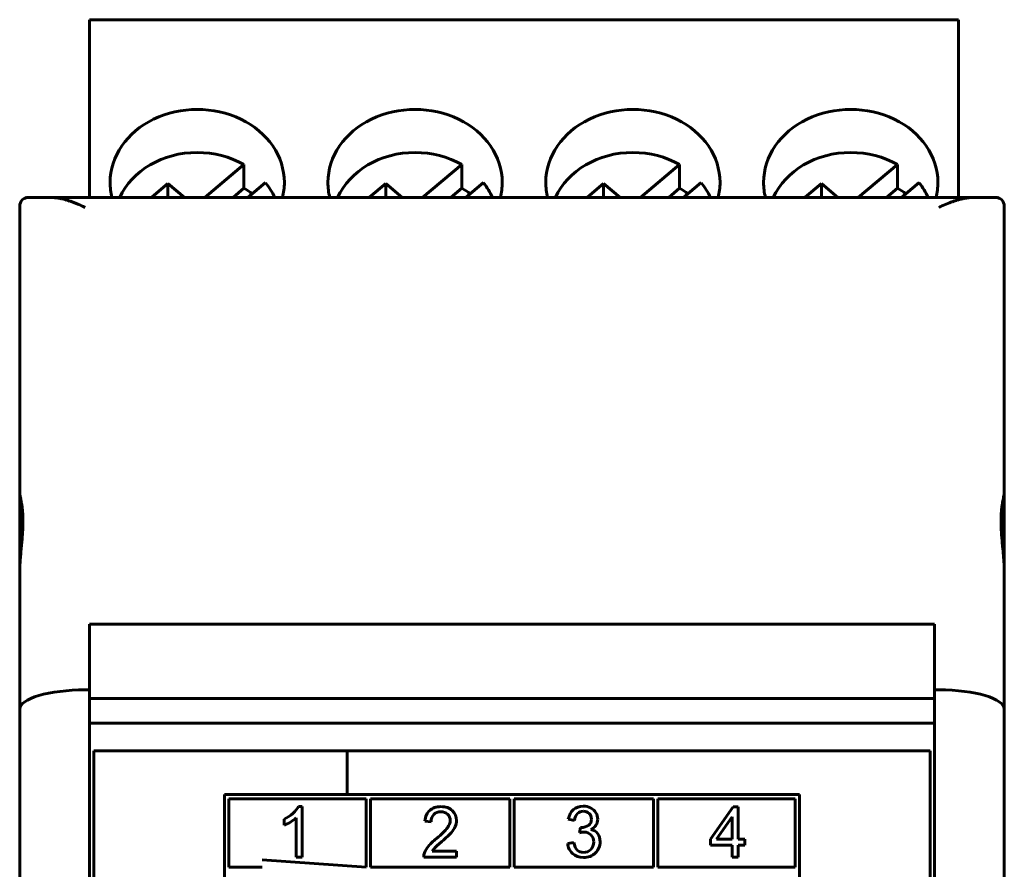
# Model space of a CAD drawing. Header units: millimetres. Extents: x -13 to 16, y -56 to 52.
# Tile 9 of 9: x -7 to 16, y 32 to 52. Entities that reach past the tile are written whole.
import ezdxf

# ---------------------------------------------------------------- set-up
doc = ezdxf.new("R2010")
doc.units = ezdxf.units.MM
doc.linetypes.add('K5LT_BASIC', pattern=[0])

msp = doc.modelspace()

# ---------------------------------------------------------------- linework, layer by layer
at = {"color": 150, "linetype": 'K5LT_BASIC', "lineweight": 60, "true_color": 0x0080ff}
for p, q in [((-5.216, 51.872), (-5.216, 51.963)), ((-5.216, 51.963), (14.734, 51.963)), ((-5.216, 51.872), (-5.216, 47.884)), ((14.734, 51.872), (14.734, 51.963)), ((14.734, 51.872), (14.734, 47.884)), ((-1.669, 48.638), (-2.569, 47.884)), ((-1.669, 48.094), (-1.669, 48.638)), ((3.331, 48.638), (2.431, 47.884)), ((3.331, 48.094), (3.331, 48.638)), ((8.331, 48.638), (7.431, 47.884)), ((8.331, 48.094), (8.331, 48.638)), ((13.331, 48.638), (12.431, 47.884)), ((13.331, 48.094), (13.331, 48.638)), ((-3.413, 48.201), (-3.786, 47.889)), ((-3.035, 47.884), (-3.413, 48.201)), ((-3.413, 48.201), (-3.413, 47.884)), ((-1.579, 47.884), (-1.174, 48.223)), ((1.587, 48.201), (1.214, 47.889)), ((1.587, 48.201), (1.587, 47.884)), ((1.965, 47.884), (1.587, 48.201)), ((3.421, 47.884), (3.826, 48.223)), ((6.587, 48.201), (6.214, 47.889)), ((6.965, 47.884), (6.587, 48.201)), ((6.587, 48.201), (6.587, 47.884)), ((8.421, 47.884), (8.826, 48.223)), ((11.587, 48.201), (11.214, 47.889)), ((11.965, 47.884), (11.587, 48.201)), ((11.587, 48.201), (11.587, 47.884)), ((13.421, 47.884), (13.826, 48.223)), ((-1.919, 47.884), (-1.669, 48.094)), ((3.081, 47.884), (3.331, 48.094)), ((8.081, 47.884), (8.331, 48.094)), ((13.081, 47.884), (13.331, 48.094)), ((-6.616, 47.884), (-6.111, 47.884)), ((-5.566, 47.884), (-6.111, 47.884)), ((14.534, 47.884), (-5.566, 47.884)), ((-5.216, 47.884), (-5.566, 47.884)), ((-3.78, 47.884), (-3.786, 47.889)), ((1.22, 47.884), (1.214, 47.889)), ((6.22, 47.884), (6.214, 47.889)), ((11.22, 47.884), (11.214, 47.889)), ((15.078, 47.884), (14.534, 47.884)), ((15.078, 47.884), (15.584, 47.884)), ((-6.816, 47.684), (-6.816, 41.109)), ((15.784, 47.684), (15.784, 41.109)), ((-6.816, 41.109), (-6.816, 39.283)), ((15.784, 41.109), (15.784, 39.283)), ((-6.816, 39.283), (-6.816, 36.139)), ((15.784, 39.283), (15.784, 36.139)), ((-5.216, 36.584), (-5.216, 38.094)), ((14.184, 38.094), (-5.216, 38.094)), ((14.184, 38.094), (14.184, 36.584)), ((-5.216, 36.584), (-5.316, 36.584)), ((-5.216, 31.704), (-5.216, 36.584)), ((14.284, 36.584), (14.184, 36.584)), ((14.184, 36.584), (14.184, 31.704)), ((-5.216, 36.382), (14.184, 36.382)), ((-6.816, 36.139), (-6.816, 29.784)), ((15.784, 36.139), (15.784, 29.784)), ((14.184, 35.817), (-5.216, 35.817)), ((-5.116, 35.184), (-5.116, 12.784)), ((-5.116, 35.184), (14.084, 35.184)), ((0.698, 34.184), (0.698, 35.184)), ((14.084, 12.784), (14.084, 35.184)), ((-2.116, 34.184), (-2.116, 29.03)), ((11.084, 34.184), (-2.116, 34.184)), ((11.084, 29.03), (11.084, 34.184)), ((-2.016, 34.084), (-2.016, 32.516)), ((1.134, 34.084), (-2.016, 34.084)), ((-0.329, 33.904), (-0.419, 33.904)), ((-0.329, 32.745), (-0.329, 33.904)), ((1.134, 32.516), (1.134, 34.084)), ((4.434, 34.084), (1.234, 34.084)), ((1.234, 34.084), (1.234, 32.516)), ((4.434, 32.516), (4.434, 34.084)), ((7.734, 34.084), (4.534, 34.084)), ((4.534, 34.084), (4.534, 32.516)), ((7.734, 32.516), (7.734, 34.084)), ((7.834, 34.084), (7.834, 32.516)), ((10.984, 34.084), (7.834, 34.084)), ((9.559, 33.902), (9.04, 33.154)), ((9.674, 33.902), (9.559, 33.902)), ((9.674, 33.154), (9.674, 33.902)), ((10.984, 32.516), (10.984, 34.084)), ((-0.748, 33.615), (-0.748, 33.478)), ((-0.469, 33.649), (-0.469, 32.745)), ((2.485, 33.571), (2.628, 33.556)), ((5.776, 33.614), (5.916, 33.588)), ((9.534, 33.673), (9.178, 33.154)), ((9.534, 33.154), (9.534, 33.673)), ((6.053, 33.427), (6.037, 33.303)), ((5.901, 33.08), (5.762, 33.061)), ((9.04, 33.154), (9.04, 33.023)), ((9.04, 33.023), (9.534, 33.023)), ((9.178, 33.154), (9.534, 33.154)), ((9.534, 33.023), (9.534, 32.748)), ((9.828, 33.154), (9.674, 33.154)), ((9.674, 32.748), (9.674, 33.023)), ((9.674, 33.023), (9.828, 33.023)), ((9.828, 33.023), (9.828, 33.154)), ((3.211, 32.881), (2.653, 32.881)), ((3.211, 32.745), (3.211, 32.881)), ((-1.249, 32.681), (1.134, 32.516)), ((-0.469, 32.745), (-0.329, 32.745)), ((2.458, 32.745), (3.211, 32.745)), ((9.534, 32.748), (9.674, 32.748)), ((-2.016, 32.516), (-1.249, 32.516)), ((1.234, 32.516), (4.434, 32.516)), ((4.534, 32.516), (7.734, 32.516)), ((7.834, 32.516), (10.984, 32.516))]:
    msp.add_line(p, q, dxfattribs=at)
for centre, start, end in [((-6.616, 47.684), 90, 180), ((15.584, 47.684), 0, 90)]:
    msp.add_arc(centre, 0.2, start, end, dxfattribs=at)
for centre, major_axis, ratio, start_param, end_param in [((-2.741, 48.227), (2, 0), 0.838654, 0, 3.141593), ((2.259, 48.227), (2, 0), 0.838654, 0, 3.141593), ((7.259, 48.227), (2, 0), 0.838654, 0, 3.141593), ((12.259, 48.227), (2, 0), 0.838654, 0, 3.141593), ((-2.741, 47.324), (-1.898, 0), 0.838654, 4.712389, 5.924185), ((-2.741, 47.324), (-1.898, 0), 0.838654, 4.112452, 4.712389), ((2.259, 47.324), (-1.898, 0), 0.838654, 4.712389, 5.924185), ((2.259, 47.324), (-1.898, 0), 0.838654, 4.112452, 4.712389), ((7.259, 47.324), (-1.898, 0), 0.838654, 4.712389, 5.924185), ((7.259, 47.324), (-1.898, 0), 0.838654, 4.112452, 4.712389), ((12.259, 47.324), (-1.898, 0), 0.838654, 4.712389, 5.924185), ((12.259, 47.324), (-1.898, 0), 0.838654, 4.112452, 4.712389), ((-2.741, 48.227), (2, 0), 0.838654, 3.141593, 3.347901), ((-2.741, 47.324), (1.898, 0), 0.838654, 0.359, 0.599937), ((-2.741, 48.227), (2, 0), 0.838654, 6.076877, 6.283185), ((2.259, 48.227), (2, 0), 0.838654, 3.141593, 3.347901), ((2.259, 47.324), (1.898, 0), 0.838654, 0.359, 0.599937), ((2.259, 48.227), (2, 0), 0.838654, 6.076877, 6.283185), ((7.259, 48.227), (2, 0), 0.838654, 3.141593, 3.347901), ((7.259, 47.324), (1.898, 0), 0.838654, 0.359, 0.599937), ((7.259, 48.227), (2, 0), 0.838654, 6.076877, 6.283185), ((12.259, 48.227), (2, 0), 0.838654, 3.141593, 3.347901), ((12.259, 47.324), (1.898, 0), 0.838654, 0.359, 0.599937), ((12.259, 48.227), (2, 0), 0.838654, 6.076877, 6.283185), ((-2.741, 46.78), (1.898, 0), 0.838654, 0.842979, 0.970859), ((2.259, 46.78), (1.898, 0), 0.838654, 0.842979, 0.970859), ((7.259, 46.78), (1.898, 0), 0.838654, 0.842979, 0.970859), ((12.259, 46.78), (1.898, 0), 0.838654, 0.842979, 0.970859), ((-5.316, 36.139), (1.5, 0), 0.296213, 1.570796, 3.141593), ((14.284, 36.139), (-1.5, 0), 0.296213, 3.141593, 4.712389)]:
    msp.add_ellipse(centre, major_axis=major_axis, ratio=ratio, start_param=start_param, end_param=end_param, dxfattribs=at)
for points, knots in [([(-5.316, 47.656), (-5.37, 47.682), (-5.438, 47.713), (-5.531, 47.751), (-5.582, 47.771), (-5.633, 47.789), (-5.681, 47.806), (-5.728, 47.82), (-5.784, 47.836), (-5.827, 47.847), (-5.888, 47.86), (-5.936, 47.869), (-5.991, 47.877), (-6.027, 47.88), (-6.069, 47.883), (-6.094, 47.884), (-6.111, 47.884)], [0, 0, 0, 0, 3.416047, 4.246909, 5.860464, 6.644453, 7.423257, 8.921471, 9.635313, 11.01437, 11.673177, 13.553657, 14.15632, 15.321301, 15.887805, 17, 17, 17, 17]), ([(15.078, 47.884), (15.055, 47.883), (15.008, 47.882), (14.949, 47.876), (14.901, 47.868), (14.866, 47.862), (14.819, 47.853), (14.772, 47.842), (14.715, 47.826), (14.659, 47.809), (14.593, 47.787), (14.498, 47.752), (14.395, 47.709), (14.314, 47.67), (14.284, 47.656)], [0, 0, 0, 0, 1.388542, 2.770325, 3.457492, 4.137054, 4.811375, 6.140336, 6.791727, 8.062285, 9.291882, 10.478387, 13.33595, 15, 15, 15, 15]), ([(-6.816, 39.283), (-6.816, 39.308), (-6.816, 39.333), (-6.815, 39.358), (-6.814, 39.383), (-6.814, 39.408), (-6.812, 39.433), (-6.811, 39.458), (-6.81, 39.483), (-6.808, 39.509), (-6.807, 39.534), (-6.805, 39.559), (-6.803, 39.584), (-6.801, 39.609), (-6.799, 39.635), (-6.797, 39.66), (-6.795, 39.686), (-6.792, 39.711), (-6.79, 39.736), (-6.788, 39.762), (-6.785, 39.787), (-6.783, 39.812), (-6.78, 39.837), (-6.778, 39.862), (-6.776, 39.887), (-6.773, 39.912), (-6.771, 39.937), (-6.769, 39.962), (-6.766, 39.987), (-6.764, 40.011), (-6.762, 40.036), (-6.76, 40.06), (-6.758, 40.084), (-6.756, 40.108), (-6.754, 40.132), (-6.753, 40.156), (-6.751, 40.179), (-6.75, 40.203), (-6.748, 40.226), (-6.747, 40.25), (-6.746, 40.273), (-6.745, 40.296), (-6.744, 40.319), (-6.743, 40.341), (-6.742, 40.364), (-6.742, 40.386), (-6.742, 40.408), (-6.741, 40.43), (-6.741, 40.451), (-6.741, 40.472), (-6.742, 40.493), (-6.742, 40.514), (-6.742, 40.534), (-6.743, 40.554), (-6.744, 40.574), (-6.745, 40.594), (-6.746, 40.613), (-6.747, 40.632), (-6.748, 40.651), (-6.749, 40.669), (-6.751, 40.688), (-6.753, 40.706), (-6.754, 40.723), (-6.756, 40.74), (-6.758, 40.758), (-6.76, 40.774), (-6.762, 40.79), (-6.764, 40.807), (-6.766, 40.822), (-6.769, 40.837), (-6.771, 40.853), (-6.773, 40.867), (-6.776, 40.881), (-6.78, 40.909), (-6.785, 40.935), (-6.79, 40.959), (-6.792, 40.971), (-6.795, 40.982), (-6.797, 40.993), (-6.799, 41.003), (-6.801, 41.014), (-6.803, 41.023), (-6.805, 41.033), (-6.807, 41.042), (-6.808, 41.05), (-6.81, 41.058), (-6.811, 41.066), (-6.812, 41.073), (-6.814, 41.08), (-6.814, 41.087), (-6.815, 41.093), (-6.816, 41.099), (-6.816, 41.104), (-6.816, 41.109)], [0, 0, 0, 0, 0.076487, 0.076487, 0.076487, 0.152816, 0.152816, 0.152816, 0.228828, 0.228828, 0.228828, 0.30481, 0.30481, 0.30481, 0.381062, 0.381062, 0.381062, 0.457497, 0.457497, 0.457497, 0.534017, 0.534017, 0.534017, 0.610518, 0.610518, 0.610518, 0.686892, 0.686892, 0.686892, 0.763042, 0.763042, 0.763042, 0.838946, 0.838946, 0.838946, 0.91508, 0.91508, 0.91508, 0.991468, 0.991468, 0.991468, 1.068001, 1.068001, 1.068001, 1.144564, 1.144564, 1.144564, 1.221042, 1.221042, 1.221042, 1.297328, 1.297328, 1.297328, 1.373329, 1.373329, 1.373329, 1.449286, 1.449286, 1.449286, 1.525519, 1.525519, 1.525519, 1.601948, 1.601948, 1.601948, 1.678479, 1.678479, 1.678479, 1.755004, 1.755004, 1.755004, 1.831414, 1.831414, 1.831414, 1.983515, 1.983515, 1.983515, 2.059621, 2.059621, 2.059621, 2.135961, 2.135961, 2.135961, 2.212407, 2.212407, 2.212407, 2.288836, 2.288836, 2.288836, 2.36514, 2.36514, 2.36514, 2.44123, 2.44123, 2.44123, 2.44123]), ([(15.784, 41.109), (15.784, 41.088), (15.772, 41.029), (15.746, 40.9), (15.726, 40.769), (15.714, 40.638), (15.709, 40.515), (15.709, 40.393), (15.713, 40.281), (15.72, 40.158), (15.731, 40.025), (15.746, 39.86), (15.77, 39.61), (15.784, 39.411), (15.784, 39.283)], [0, 0, 0, 0, 2.10686, 3.688606, 5.005969, 6.061248, 7.114315, 7.92044, 8.735416, 9.454025, 10.376466, 11.321289, 12.581419, 15, 15, 15, 15]), ([(-0.748, 33.478), (-0.705, 33.494), (-0.656, 33.518), (-0.547, 33.583), (-0.502, 33.616), (-0.469, 33.649)], [0, 0, 0, 0, 1.5, 1.5, 3, 3, 3, 3])]:
    msp.add_open_spline(points, degree=3, knots=knots, dxfattribs=at)
for points in [[(-0.419, 33.904), (-0.443, 33.854), (-0.485, 33.803), (-0.543, 33.75)], [(2.855, 33.904), (2.746, 33.904), (2.66, 33.876), (2.596, 33.819)], [(3.114, 33.812), (3.05, 33.874), (2.964, 33.904), (2.855, 33.904)], [(6.118, 33.914), (6.028, 33.914), (5.953, 33.888), (5.892, 33.835)], [(6.289, 33.873), (6.237, 33.901), (6.18, 33.914), (6.118, 33.914)], [(-0.543, 33.75), (-0.602, 33.697), (-0.67, 33.652), (-0.748, 33.615)], [(2.596, 33.819), (2.532, 33.762), (2.495, 33.679), (2.485, 33.571)], [(2.628, 33.556), (2.629, 33.628), (2.649, 33.685), (2.69, 33.725)], [(2.69, 33.725), (2.73, 33.766), (2.784, 33.787), (2.851, 33.787)], [(2.851, 33.787), (2.915, 33.787), (2.967, 33.767), (3.007, 33.729)], [(3.007, 33.729), (3.046, 33.69), (3.066, 33.643), (3.066, 33.587)], [(3.209, 33.584), (3.209, 33.674), (3.177, 33.751), (3.114, 33.812)], [(5.892, 33.835), (5.832, 33.783), (5.793, 33.709), (5.776, 33.614)], [(5.916, 33.588), (5.926, 33.658), (5.949, 33.711), (5.986, 33.745)], [(5.986, 33.745), (6.022, 33.78), (6.067, 33.798), (6.122, 33.798)], [(6.122, 33.798), (6.176, 33.798), (6.221, 33.781), (6.256, 33.747)], [(6.256, 33.747), (6.29, 33.713), (6.308, 33.67), (6.308, 33.618)], [(6.409, 33.763), (6.382, 33.81), (6.342, 33.847), (6.289, 33.873)], [(6.451, 33.615), (6.451, 33.667), (6.437, 33.716), (6.409, 33.763)], [(3.066, 33.587), (3.066, 33.533), (3.044, 33.476), (3, 33.416)], [(3.181, 33.447), (3.2, 33.492), (3.209, 33.537), (3.209, 33.584)], [(6.236, 33.473), (6.188, 33.441), (6.135, 33.425), (6.075, 33.425)], [(6.308, 33.618), (6.308, 33.553), (6.284, 33.504), (6.236, 33.473)], [(6.294, 33.381), (6.346, 33.406), (6.385, 33.438), (6.411, 33.479)], [(6.411, 33.479), (6.437, 33.52), (6.451, 33.565), (6.451, 33.615)], [(3, 33.416), (2.957, 33.356), (2.873, 33.274), (2.75, 33.171)], [(2.873, 33.103), (2.973, 33.189), (3.045, 33.257), (3.088, 33.306)], [(3.088, 33.306), (3.132, 33.355), (3.163, 33.402), (3.181, 33.447)], [(6.037, 33.303), (6.077, 33.313), (6.109, 33.319), (6.136, 33.319)], [(6.075, 33.425), (6.07, 33.425), (6.062, 33.426), (6.053, 33.427)], [(6.136, 33.319), (6.201, 33.319), (6.254, 33.298), (6.296, 33.255)], [(6.451, 33.283), (6.413, 33.333), (6.361, 33.366), (6.294, 33.381)], [(6.296, 33.255), (6.338, 33.213), (6.359, 33.159), (6.359, 33.094)], [(6.506, 33.097), (6.506, 33.172), (6.488, 33.234), (6.451, 33.283)], [(2.568, 32.997), (2.525, 32.947), (2.494, 32.896), (2.475, 32.844)], [(2.75, 33.171), (2.671, 33.106), (2.61, 33.048), (2.568, 32.997)], [(2.712, 32.958), (2.736, 32.983), (2.789, 33.031), (2.873, 33.103)], [(5.762, 33.061), (5.771, 32.965), (5.809, 32.887), (5.875, 32.826)], [(5.983, 32.906), (5.945, 32.942), (5.918, 33), (5.901, 33.08)], [(6.359, 33.094), (6.359, 33.026), (6.336, 32.969), (6.291, 32.923)], [(6.398, 32.841), (6.47, 32.911), (6.506, 32.996), (6.506, 33.097)], [(2.475, 32.844), (2.463, 32.812), (2.457, 32.779), (2.458, 32.745)], [(2.653, 32.881), (2.668, 32.906), (2.688, 32.932), (2.712, 32.958)], [(5.875, 32.826), (5.941, 32.766), (6.023, 32.736), (6.123, 32.736)], [(6.124, 32.853), (6.068, 32.853), (6.021, 32.871), (5.983, 32.906)], [(6.123, 32.736), (6.234, 32.736), (6.325, 32.77), (6.398, 32.841)], [(6.291, 32.923), (6.246, 32.876), (6.19, 32.853), (6.124, 32.853)]]:
    msp.add_open_spline(points, degree=3, dxfattribs=at)

doc.saveas('drawing.dxf')
